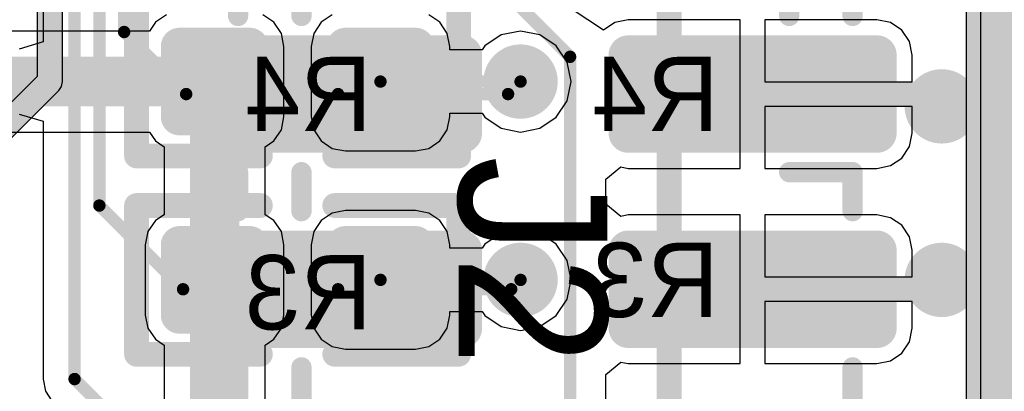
# Model space of a CAD drawing. Header units: millimetres. Extents: x 1.4 to 10.4, y 0 to 10.9.
# Tile 127 of 177: x 9.588 to 9.985, y 2.32 to 2.47. Entities that reach past the tile are written whole.
import ezdxf

# ---------------------------------------------------------------- set-up
doc = ezdxf.new("R2010")
doc.units = ezdxf.units.MM
doc.header["$MEASUREMENT"] = 0
for name, color, linetype in [('BottomLayer', 5, 'Continuous'), ('BottomOverlay', 54, 'Continuous'), ('BottomPaste', 16, 'Continuous'), ('BottomSolder', 6, 'Continuous'), ('DrillDrawing', 1, 'Continuous'), ('DrillGuide', 244, 'Continuous'), ('InternalPlane1', 76, 'Continuous'), ('InternalPlane2', 16, 'Continuous'), ('Mechanical2', 216, 'Continuous'), ('Mechanical31', 56, 'Continuous'), ('Mechanical32', 56, 'Continuous'), ('MultiLayer', 9, 'Continuous'), ('TopLayer', 1, 'Continuous'), ('TopOverlay', 2, 'Continuous'), ('TopPaste', 8, 'Continuous'), ('TopSolder', 216, 'Continuous')]:
    doc.layers.add(name, color=color, linetype=linetype)

msp = doc.modelspace()

# ---------------------------------------------------------------- linework, layer by layer
at = {"layer": 'BottomLayer'}
for p, q in [((9.97559, 2.96338), (9.97559, 1.89941)), ((9.64708, 2.47193), (9.6426, 2.46894)), ((9.69047, 2.46894), (9.68599, 2.47193)), ((9.71401, 2.47193), (9.70953, 2.46894)), ((9.7574, 2.46894), (9.75292, 2.47193)), ((9.6426, 2.46894), (9.64023, 2.46539)), ((9.69347, 2.46446), (9.69047, 2.46894)), ((9.70953, 2.46894), (9.70653, 2.46446)), ((9.7604, 2.46446), (9.7574, 2.46894)), ((9.64023, 2.46539), (9.57908, 2.46539)), ((9.69452, 2.45917), (9.69347, 2.46446)), ((9.70653, 2.46446), (9.70548, 2.45917)), ((9.76145, 2.45917), (9.7604, 2.46446)), ((9.79, 2.46539), (9.7822, 2.46384)), ((9.7978, 2.46384), (9.79, 2.46539)), ((9.7822, 2.46384), (9.77558, 2.45942)), ((9.80442, 2.45942), (9.7978, 2.46384)), ((9.69452, 2.43083), (9.69452, 2.45917)), ((9.70548, 2.45917), (9.70548, 2.43083)), ((9.76145, 2.45774), (9.76145, 2.45917)), ((9.77446, 2.45774), (9.76145, 2.45774)), ((9.77558, 2.45942), (9.77446, 2.45774)), ((9.80884, 2.4528), (9.80442, 2.45942)), ((9.81039, 2.445), (9.80884, 2.4528)), ((9.80884, 2.4372), (9.81039, 2.445)), ((9.80442, 2.43058), (9.80884, 2.4372)), ((9.76145, 2.43083), (9.76145, 2.43226)), ((9.76145, 2.43226), (9.77446, 2.43226)), ((9.77446, 2.43226), (9.77558, 2.43058)), ((9.69347, 2.42554), (9.69452, 2.43083)), ((9.70548, 2.43083), (9.70653, 2.42554)), ((9.7604, 2.42554), (9.76145, 2.43083)), ((9.77558, 2.43058), (9.7822, 2.42616)), ((9.7978, 2.42616), (9.80442, 2.43058)), ((9.57908, 2.42461), (9.64023, 2.42461)), ((9.64023, 2.42461), (9.6426, 2.42106)), ((9.69047, 2.42106), (9.69347, 2.42554)), ((9.70653, 2.42554), (9.70953, 2.42106)), ((9.7574, 2.42106), (9.7604, 2.42554)), ((9.7822, 2.42616), (9.79, 2.42461)), ((9.79, 2.42461), (9.7978, 2.42616)), ((9.6426, 2.42106), (9.64614, 2.41869)), ((9.68693, 2.41869), (9.69047, 2.42106)), ((9.70953, 2.42106), (9.71401, 2.41807)), ((9.75292, 2.41807), (9.7574, 2.42106)), ((9.64614, 2.41869), (9.64614, 2.39131)), ((9.68693, 2.39131), (9.68693, 2.41869)), ((9.71401, 2.41807), (9.71929, 2.41702)), ((9.71929, 2.41702), (9.74764, 2.41702)), ((9.74764, 2.41702), (9.75292, 2.41807)), ((9.71929, 2.39298), (9.71401, 2.39193)), ((9.74764, 2.39298), (9.71929, 2.39298)), ((9.75292, 2.39193), (9.74764, 2.39298)), ((9.6426, 2.38894), (9.6396, 2.38446)), ((9.64614, 2.39131), (9.6426, 2.38894)), ((9.69047, 2.38894), (9.68693, 2.39131)), ((9.69347, 2.38446), (9.69047, 2.38894)), ((9.70953, 2.38894), (9.70653, 2.38446)), ((9.71401, 2.39193), (9.70953, 2.38894)), ((9.7574, 2.38894), (9.75292, 2.39193)), ((9.7604, 2.38446), (9.7574, 2.38894)), ((9.6396, 2.38446), (9.63855, 2.37917)), ((9.69452, 2.37917), (9.69347, 2.38446)), ((9.70653, 2.38446), (9.70548, 2.37917)), ((9.76145, 2.37917), (9.7604, 2.38446)), ((9.79, 2.38539), (9.7822, 2.38384)), ((9.7978, 2.38384), (9.79, 2.38539)), ((9.7822, 2.38384), (9.77558, 2.37942)), ((9.80442, 2.37942), (9.7978, 2.38384)), ((9.63855, 2.37917), (9.63855, 2.35083)), ((9.69452, 2.35083), (9.69452, 2.37917)), ((9.70548, 2.37917), (9.70548, 2.35083)), ((9.76145, 2.37774), (9.76145, 2.37917)), ((9.77446, 2.37774), (9.76145, 2.37774)), ((9.77558, 2.37942), (9.77446, 2.37774)), ((9.80884, 2.3728), (9.80442, 2.37942)), ((9.81039, 2.365), (9.80884, 2.3728)), ((9.80884, 2.3572), (9.81039, 2.365)), ((9.80442, 2.35058), (9.80884, 2.3572)), ((9.63855, 2.35083), (9.6396, 2.34554)), ((9.69347, 2.34554), (9.69452, 2.35083)), ((9.70548, 2.35083), (9.70653, 2.34554)), ((9.7604, 2.34554), (9.76145, 2.35083)), ((9.76145, 2.35083), (9.76145, 2.35226)), ((9.76145, 2.35226), (9.77446, 2.35226)), ((9.77446, 2.35226), (9.77558, 2.35058)), ((9.77558, 2.35058), (9.7822, 2.34616)), ((9.7978, 2.34616), (9.80442, 2.35058)), ((9.6396, 2.34554), (9.6426, 2.34106)), ((9.69047, 2.34106), (9.69347, 2.34554)), ((9.70653, 2.34554), (9.70953, 2.34106)), ((9.7574, 2.34106), (9.7604, 2.34554)), ((9.7822, 2.34616), (9.79, 2.34461)), ((9.79, 2.34461), (9.7978, 2.34616)), ((9.6426, 2.34106), (9.64614, 2.33869)), ((9.68693, 2.33869), (9.69047, 2.34106)), ((9.70953, 2.34106), (9.71401, 2.33807)), ((9.75292, 2.33807), (9.7574, 2.34106)), ((9.64614, 2.33869), (9.64614, 2.31131)), ((9.68693, 2.31131), (9.68693, 2.33869)), ((9.71401, 2.33807), (9.71929, 2.33702)), ((9.71929, 2.33702), (9.74764, 2.33702)), ((9.74764, 2.33702), (9.75292, 2.33807))]:
    msp.add_line(p, q, dxfattribs=at)
for points, const_width in [([(9.65059, 2.45917, 1), (9.65413, 2.45917, 1)], 0.00354), ([(9.67894, 2.45917, 1), (9.68248, 2.45917, 1)], 0.00354), ([(9.71752, 2.45917, 1), (9.72106, 2.45917, 1)], 0.00354), ([(9.74587, 2.45917, 1), (9.74941, 2.45917, 1)], 0.00354), ([(9.66154, 2.445, 1), (9.67154, 2.445, 1)], 0.01), ([(9.66154, 2.445, 1), (9.67154, 2.445, 1)], 0.01), ([(9.785, 2.445, 1), (9.795, 2.445, 1)], 0.01), ([(9.73221, 2.445, 1), (9.73471, 2.445, 1)], 0.0025), ([(9.78875, 2.445, 1), (9.79125, 2.445, 1)], 0.0025), ([(9.955, 2.435, 1), (9.965, 2.435, 1)], 0.01), ([(9.65059, 2.43083, 1), (9.65413, 2.43083, 1)], 0.00354), ([(9.67894, 2.43083, 1), (9.68248, 2.43083, 1)], 0.00354), ([(9.71752, 2.43083, 1), (9.72106, 2.43083, 1)], 0.00354), ([(9.74587, 2.43083, 1), (9.74941, 2.43083, 1)], 0.00354), ([(9.65059, 2.37917, 1), (9.65413, 2.37917, 1)], 0.00354), ([(9.67894, 2.37917, 1), (9.68248, 2.37917, 1)], 0.00354), ([(9.71752, 2.37917, 1), (9.72106, 2.37917, 1)], 0.00354), ([(9.74587, 2.37917, 1), (9.74941, 2.37917, 1)], 0.00354), ([(9.66154, 2.365, 1), (9.67154, 2.365, 1)], 0.01), ([(9.66154, 2.365, 1), (9.67154, 2.365, 1)], 0.01), ([(9.785, 2.365, 1), (9.795, 2.365, 1)], 0.01), ([(9.955, 2.365, 1), (9.965, 2.365, 1)], 0.01), ([(9.73221, 2.365, 1), (9.73471, 2.365, 1)], 0.0025), ([(9.78875, 2.365, 1), (9.79125, 2.365, 1)], 0.0025), ([(9.65059, 2.35083, 1), (9.65413, 2.35083, 1)], 0.00354), ([(9.67894, 2.35083, 1), (9.68248, 2.35083, 1)], 0.00354), ([(9.71752, 2.35083, 1), (9.72106, 2.35083, 1)], 0.00354), ([(9.74587, 2.35083, 1), (9.74941, 2.35083, 1)], 0.00354)]:
    msp.add_lwpolyline(points, format="xyb", close=True, dxfattribs=dict(at, const_width=const_width))
for points, const_width in [([(9.57, 2.445), (9.66654, 2.445)], 0.02), ([(9.66654, 2.365), (9.66654, 2.445)], 0.02), ([(9.73346, 2.445), (9.79, 2.445)], 0.005), ([(9.66654, 2.285), (9.66654, 2.365)], 0.02), ([(9.73346, 2.365), (9.79, 2.365)], 0.005)]:
    msp.add_lwpolyline(points, dxfattribs=dict(at, const_width=const_width))
for points in [[(9.65236, 2.42728), (9.68071, 2.42728), (9.65236, 2.46272), (9.68071, 2.46272)], [(9.71929, 2.42728), (9.74764, 2.42728), (9.71929, 2.46272), (9.74764, 2.46272)], [(9.64882, 2.43083), (9.68425, 2.43083), (9.64882, 2.45917), (9.68425, 2.45917)], [(9.71575, 2.43083), (9.75118, 2.43083), (9.71575, 2.45917), (9.75118, 2.45917)], [(9.65236, 2.34728), (9.68071, 2.34728), (9.65236, 2.38272), (9.68071, 2.38272)], [(9.71929, 2.34728), (9.74764, 2.34728), (9.71929, 2.38272), (9.74764, 2.38272)], [(9.64882, 2.35083), (9.68425, 2.35083), (9.64882, 2.37917), (9.68425, 2.37917)], [(9.71575, 2.35083), (9.75118, 2.35083), (9.71575, 2.37917), (9.75118, 2.37917)]]:
    msp.add_solid(points, dxfattribs=at)
at = {"layer": 'BottomOverlay', "const_width": 0.01}
for points in [[(9.635, 2.415), (9.635, 2.475)], [(9.765, 2.415), (9.765, 2.475)], [(9.635, 2.415), (9.685, 2.415)], [(9.715, 2.415), (9.765, 2.415)], [(9.635, 2.335), (9.635, 2.395)], [(9.635, 2.395), (9.685, 2.395)], [(9.715, 2.395), (9.765, 2.395)], [(9.765, 2.335), (9.765, 2.395)], [(9.635, 2.335), (9.685, 2.335)], [(9.715, 2.335), (9.765, 2.335)]]:
    msp.add_lwpolyline(points, dxfattribs=at)
at = {"layer": 'BottomOverlay', "const_width": 0.005}
for points in [[(9.6325, 2.415, 1), (9.6375, 2.415, 1)], [(9.6325, 2.415, 1), (9.6375, 2.415, 1)], [(9.6825, 2.415, 1), (9.6875, 2.415, 1)], [(9.7125, 2.415, 1), (9.7175, 2.415, 1)], [(9.7625, 2.415, 1), (9.7675, 2.415, 1)], [(9.7625, 2.415, 1), (9.7675, 2.415, 1)], [(9.6325, 2.395, 1), (9.6375, 2.395, 1)], [(9.6325, 2.395, 1), (9.6375, 2.395, 1)], [(9.6825, 2.395, 1), (9.6875, 2.395, 1)], [(9.7125, 2.395, 1), (9.7175, 2.395, 1)], [(9.7625, 2.395, 1), (9.7675, 2.395, 1)], [(9.7625, 2.395, 1), (9.7675, 2.395, 1)], [(9.6325, 2.335, 1), (9.6375, 2.335, 1)], [(9.6325, 2.335, 1), (9.6375, 2.335, 1)], [(9.6825, 2.335, 1), (9.6875, 2.335, 1)], [(9.7125, 2.335, 1), (9.7175, 2.335, 1)], [(9.7625, 2.335, 1), (9.7675, 2.335, 1)], [(9.7625, 2.335, 1), (9.7675, 2.335, 1)]]:
    msp.add_lwpolyline(points, format="xyb", close=True, dxfattribs=at)
at = {"layer": 'BottomPaste', "const_width": 0.00354}
for points in [[(9.65059, 2.45917, 1), (9.65413, 2.45917, 1)], [(9.67894, 2.45917, 1), (9.68248, 2.45917, 1)], [(9.71752, 2.45917, 1), (9.72106, 2.45917, 1)], [(9.74587, 2.45917, 1), (9.74941, 2.45917, 1)], [(9.65059, 2.43083, 1), (9.65413, 2.43083, 1)], [(9.67894, 2.43083, 1), (9.68248, 2.43083, 1)], [(9.71752, 2.43083, 1), (9.72106, 2.43083, 1)], [(9.74587, 2.43083, 1), (9.74941, 2.43083, 1)], [(9.65059, 2.37917, 1), (9.65413, 2.37917, 1)], [(9.67894, 2.37917, 1), (9.68248, 2.37917, 1)], [(9.71752, 2.37917, 1), (9.72106, 2.37917, 1)], [(9.74587, 2.37917, 1), (9.74941, 2.37917, 1)], [(9.65059, 2.35083, 1), (9.65413, 2.35083, 1)], [(9.67894, 2.35083, 1), (9.68248, 2.35083, 1)], [(9.71752, 2.35083, 1), (9.72106, 2.35083, 1)], [(9.74587, 2.35083, 1), (9.74941, 2.35083, 1)]]:
    msp.add_lwpolyline(points, format="xyb", close=True, dxfattribs=at)
at = {"layer": 'BottomPaste'}
for points in [[(9.65236, 2.42728), (9.68071, 2.42728), (9.65236, 2.46272), (9.68071, 2.46272)], [(9.71929, 2.42728), (9.74764, 2.42728), (9.71929, 2.46272), (9.74764, 2.46272)], [(9.64882, 2.43083), (9.68425, 2.43083), (9.64882, 2.45917), (9.68425, 2.45917)], [(9.71575, 2.43083), (9.75118, 2.43083), (9.71575, 2.45917), (9.75118, 2.45917)], [(9.65236, 2.34728), (9.68071, 2.34728), (9.65236, 2.38272), (9.68071, 2.38272)], [(9.71929, 2.34728), (9.74764, 2.34728), (9.71929, 2.38272), (9.74764, 2.38272)], [(9.64882, 2.35083), (9.68425, 2.35083), (9.64882, 2.37917), (9.68425, 2.37917)], [(9.71575, 2.35083), (9.75118, 2.35083), (9.71575, 2.37917), (9.75118, 2.37917)]]:
    msp.add_solid(points, dxfattribs=at)
at = {"layer": 'BottomSolder', "const_width": 0.00754}
for points in [[(9.64859, 2.45917, 1), (9.65613, 2.45917, 1)], [(9.67694, 2.45917, 1), (9.68448, 2.45917, 1)], [(9.71552, 2.45917, 1), (9.72306, 2.45917, 1)], [(9.74387, 2.45917, 1), (9.75141, 2.45917, 1)], [(9.64859, 2.43083, 1), (9.65613, 2.43083, 1)], [(9.67694, 2.43083, 1), (9.68448, 2.43083, 1)], [(9.71552, 2.43083, 1), (9.72306, 2.43083, 1)], [(9.74387, 2.43083, 1), (9.75141, 2.43083, 1)], [(9.64859, 2.37917, 1), (9.65613, 2.37917, 1)], [(9.67694, 2.37917, 1), (9.68448, 2.37917, 1)], [(9.71552, 2.37917, 1), (9.72306, 2.37917, 1)], [(9.74387, 2.37917, 1), (9.75141, 2.37917, 1)], [(9.64859, 2.35083, 1), (9.65613, 2.35083, 1)], [(9.67694, 2.35083, 1), (9.68448, 2.35083, 1)], [(9.71552, 2.35083, 1), (9.72306, 2.35083, 1)], [(9.74387, 2.35083, 1), (9.75141, 2.35083, 1)]]:
    msp.add_lwpolyline(points, format="xyb", close=True, dxfattribs=at)
at = {"layer": 'BottomSolder'}
for points in [[(9.65236, 2.42328), (9.68071, 2.42328), (9.65236, 2.46672), (9.68071, 2.46672)], [(9.71929, 2.42328), (9.74764, 2.42328), (9.71929, 2.46672), (9.74764, 2.46672)], [(9.64482, 2.43083), (9.68825, 2.43083), (9.64482, 2.45917), (9.68825, 2.45917)], [(9.71175, 2.43083), (9.75518, 2.43083), (9.71175, 2.45917), (9.75518, 2.45917)], [(9.65236, 2.34328), (9.68071, 2.34328), (9.65236, 2.38672), (9.68071, 2.38672)], [(9.71929, 2.34328), (9.74764, 2.34328), (9.71929, 2.38672), (9.74764, 2.38672)], [(9.64482, 2.35083), (9.68825, 2.35083), (9.64482, 2.37917), (9.68825, 2.37917)], [(9.71175, 2.35083), (9.75518, 2.35083), (9.71175, 2.37917), (9.75518, 2.37917)]]:
    msp.add_solid(points, dxfattribs=at)
at = {"layer": 'DrillDrawing', "const_width": 0.005}
for points in [[(9.7875, 2.445, 1), (9.7925, 2.445, 1)], [(9.9575, 2.435, 1), (9.9625, 2.435, 1)], [(9.7875, 2.365, 1), (9.7925, 2.365, 1)], [(9.9575, 2.365, 1), (9.9625, 2.365, 1)]]:
    msp.add_lwpolyline(points, format="xyb", close=True, dxfattribs=at)
at = {"layer": 'DrillGuide', "const_width": 0.005}
for points in [[(9.7875, 2.445, 1), (9.7925, 2.445, 1)], [(9.9575, 2.435, 1), (9.9625, 2.435, 1)], [(9.7875, 2.365, 1), (9.7925, 2.365, 1)], [(9.9575, 2.365, 1), (9.9625, 2.365, 1)]]:
    msp.add_lwpolyline(points, format="xyb", close=True, dxfattribs=at)
at = {"layer": 'InternalPlane1'}
msp.add_line((9.96991, 6.09491), (9.96991, 1.90509), dxfattribs=at)
at = {"layer": 'InternalPlane1', "const_width": 0.06}
msp.add_lwpolyline([(10, 1.875), (10, 6.125)], dxfattribs=at)
at = {"layer": 'InternalPlane1', "const_width": 0.015}
for points in [[(9.7825, 2.445, 1), (9.7975, 2.445, 1)], [(9.7825, 2.365, 1), (9.7975, 2.365, 1)]]:
    msp.add_lwpolyline(points, format="xyb", close=True, dxfattribs=at)
at = {"layer": 'InternalPlane2'}
for p, q in [((9.96991, 6.09491), (9.96991, 1.90509)), ((9.6051, 2.445), (9.6051, 5.335)), ((9.5949, 5.33289), (9.5949, 2.44711)), ((9.5949, 2.44711), (9.17789, 2.0301)), ((9.60471, 2.44305), (9.6051, 2.445)), ((9.1836, 2.0214), (9.6036, 2.4414)), ((9.6036, 2.4414), (9.60471, 2.44305))]:
    msp.add_line(p, q, dxfattribs=at)
for points, const_width in [([(10, 1.875), (10, 6.125)], 0.06), ([(9.6, 2.445), (9.6, 5.335)], 0.01), ([(9.18, 2.025), (9.6, 2.445)], 0.01)]:
    msp.add_lwpolyline(points, dxfattribs=dict(at, const_width=const_width))
for points, const_width in [([(9.7825, 2.445, 1), (9.7975, 2.445, 1)], 0.015), ([(9.5975, 2.445, 1), (9.6025, 2.445, 1)], 0.005), ([(9.5975, 2.445, 1), (9.6025, 2.445, 1)], 0.005), ([(9.9525, 2.435, 1), (9.9675, 2.435, 1)], 0.015), ([(9.7825, 2.365, 1), (9.7975, 2.365, 1)], 0.015), ([(9.9525, 2.365, 1), (9.9675, 2.365, 1)], 0.015)]:
    msp.add_lwpolyline(points, format="xyb", close=True, dxfattribs=dict(at, const_width=const_width))
at = {"layer": 'Mechanical2', "const_width": 0.01}
msp.add_lwpolyline([(9.85, 1.465), (9.85, 2.89289)], dxfattribs=at)
msp.add_lwpolyline([(9.85, 1.465), (9.85, 2.89289)], dxfattribs=at)
at = {"layer": 'MultiLayer', "const_width": 0.01}
for points in [[(9.785, 2.445, 1), (9.795, 2.445, 1)], [(9.955, 2.435, 1), (9.965, 2.435, 1)], [(9.785, 2.365, 1), (9.795, 2.365, 1)], [(9.955, 2.365, 1), (9.965, 2.365, 1)]]:
    msp.add_lwpolyline(points, format="xyb", close=True, dxfattribs=at)
at = {"layer": 'TopLayer'}
for p, q in [((9.97559, 2.96338), (9.97559, 1.89941)), ((9.59726, 2.51257), (9.59726, 2.46103)), ((9.82342, 2.46576), (9.80489, 2.47814)), ((9.82803, 2.46884), (9.82342, 2.46576)), ((9.83346, 2.46992), (9.82803, 2.46884)), ((9.87866, 2.46992), (9.83346, 2.46992)), ((9.87866, 2.43996), (9.87866, 2.46992)), ((9.93386, 2.46992), (9.88866, 2.46992)), ((9.88866, 2.46992), (9.88866, 2.44496)), ((9.9393, 2.46884), (9.93386, 2.46992)), ((9.94391, 2.46576), (9.9393, 2.46884)), ((9.94699, 2.46115), (9.94391, 2.46576)), ((9.59726, 2.46103), (9.58769, 2.45813)), ((9.94807, 2.45571), (9.94699, 2.46115)), ((9.94807, 2.44496), (9.94807, 2.45571)), ((9.88866, 2.44496), (9.94807, 2.44496)), ((9.87866, 2.41), (9.87866, 2.43996)), ((9.94807, 2.43496), (9.88866, 2.43496)), ((9.88866, 2.43496), (9.88866, 2.41)), ((9.94807, 2.42421), (9.94807, 2.43496)), ((9.58769, 2.43187), (9.59726, 2.42897)), ((9.59726, 2.42897), (9.59726, 2.325)), ((9.94699, 2.41877), (9.94807, 2.42421)), ((9.94391, 2.41416), (9.94699, 2.41877)), ((9.9393, 2.41108), (9.94391, 2.41416)), ((9.82437, 2.40559), (9.83048, 2.4106)), ((9.83048, 2.4106), (9.83346, 2.41)), ((9.83346, 2.41), (9.87866, 2.41)), ((9.88866, 2.41), (9.93386, 2.41)), ((9.93386, 2.41), (9.9393, 2.41108)), ((9.82437, 2.39559), (9.82437, 2.40559)), ((9.83048, 2.39058), (9.82437, 2.39559)), ((9.83346, 2.39118), (9.83048, 2.39058)), ((9.87866, 2.39118), (9.83346, 2.39118)), ((9.87866, 2.36122), (9.87866, 2.39118)), ((9.93386, 2.39118), (9.88866, 2.39118)), ((9.88866, 2.39118), (9.88866, 2.36622)), ((9.9393, 2.3901), (9.93386, 2.39118)), ((9.94391, 2.38702), (9.9393, 2.3901)), ((9.94699, 2.38241), (9.94391, 2.38702)), ((9.94807, 2.37697), (9.94699, 2.38241)), ((9.94807, 2.36622), (9.94807, 2.37697)), ((9.88866, 2.36622), (9.94807, 2.36622)), ((9.87866, 2.33126), (9.87866, 2.36122)), ((9.94807, 2.35622), (9.88866, 2.35622)), ((9.88866, 2.35622), (9.88866, 2.33126)), ((9.94807, 2.34547), (9.94807, 2.35622)), ((9.94699, 2.34003), (9.94807, 2.34547)), ((9.94391, 2.33542), (9.94699, 2.34003)), ((9.9393, 2.33234), (9.94391, 2.33542)), ((9.82437, 2.32685), (9.83048, 2.33186)), ((9.83048, 2.33186), (9.83346, 2.33126)), ((9.83346, 2.33126), (9.87866, 2.33126)), ((9.88866, 2.33126), (9.93386, 2.33126)), ((9.93386, 2.33126), (9.9393, 2.33234)), ((9.59726, 2.325), (9.59823, 2.32012)), ((9.82437, 2.31685), (9.82437, 2.32685)), ((9.59823, 2.32012), (9.60099, 2.31599))]:
    msp.add_line(p, q, dxfattribs=at)
for points, const_width in [([(9.63, 2.465), (9.63, 2.675)], 0.005), ([(9.62, 2.395), (9.62, 2.665)], 0.005), ([(9.61, 2.325), (9.61, 2.655)], 0.005), ([(9.79, 2.475), (9.81, 2.455)], 0.005), ([(9.63, 2.465), (9.65504, 2.43996)], 0.005), ([(9.81, 2.225), (9.81, 2.455)], 0.005), ([(9.78496, 2.43996), (9.79, 2.445)], 0.005), ([(9.88366, 2.43996), (9.95504, 2.43996)], 0.01), ([(9.95504, 2.43996), (9.96, 2.435)], 0.01), ([(9.65504, 2.43996), (9.71634, 2.43996)], 0.005), ([(9.71634, 2.43996), (9.78496, 2.43996)], 0.005), ([(9.62, 2.395), (9.65378, 2.36122)], 0.005), ([(9.95622, 2.36122), (9.96, 2.365)], 0.01), ([(9.78622, 2.36122), (9.79, 2.365)], 0.005), ([(9.88366, 2.36122), (9.95622, 2.36122)], 0.01), ([(9.65378, 2.36122), (9.71634, 2.36122)], 0.005), ([(9.71634, 2.36122), (9.78622, 2.36122)], 0.005), ([(9.61, 2.325), (9.65252, 2.28248)], 0.005)]:
    msp.add_lwpolyline(points, dxfattribs=dict(at, const_width=const_width))
for points, const_width in [([(9.62875, 2.465, 1), (9.63125, 2.465, 1)], 0.0025), ([(9.62875, 2.465, 1), (9.63125, 2.465, 1)], 0.0025), ([(9.66417, 2.45571, 1), (9.66811, 2.45571, 1)], 0.00394), ([(9.76457, 2.45571, 1), (9.7685, 2.45571, 1)], 0.00394), ([(9.80875, 2.455, 1), (9.81125, 2.455, 1)], 0.0025), ([(9.80875, 2.455, 1), (9.81125, 2.455, 1)], 0.0025), ([(9.8315, 2.45571, 1), (9.83543, 2.45571, 1)], 0.00394), ([(9.93189, 2.45571, 1), (9.93583, 2.45571, 1)], 0.00394), ([(9.785, 2.445, 1), (9.795, 2.445, 1)], 0.01), ([(9.78875, 2.445, 1), (9.79125, 2.445, 1)], 0.0025), ([(9.88116, 2.43996, 1), (9.88616, 2.43996, 1)], 0.005), ([(9.955, 2.435, 1), (9.965, 2.435, 1)], 0.01), ([(9.95254, 2.43996, 1), (9.95754, 2.43996, 1)], 0.005), ([(9.95254, 2.43996, 1), (9.95754, 2.43996, 1)], 0.005), ([(9.65379, 2.43996, 1), (9.65629, 2.43996, 1)], 0.0025), ([(9.65379, 2.43996, 1), (9.65629, 2.43996, 1)], 0.0025), ([(9.71509, 2.43996, 1), (9.71759, 2.43996, 1)], 0.0025), ([(9.71509, 2.43996, 1), (9.71759, 2.43996, 1)], 0.0025), ([(9.78371, 2.43996, 1), (9.78621, 2.43996, 1)], 0.0025), ([(9.78371, 2.43996, 1), (9.78621, 2.43996, 1)], 0.0025), ([(9.9575, 2.435, 1), (9.9625, 2.435, 1)], 0.005), ([(9.66417, 2.42421, 1), (9.66811, 2.42421, 1)], 0.00394), ([(9.76457, 2.42421, 1), (9.7685, 2.42421, 1)], 0.00394), ([(9.8315, 2.42421, 1), (9.83543, 2.42421, 1)], 0.00394), ([(9.93189, 2.42421, 1), (9.93583, 2.42421, 1)], 0.00394), ([(9.61875, 2.395, 1), (9.62125, 2.395, 1)], 0.0025), ([(9.61875, 2.395, 1), (9.62125, 2.395, 1)], 0.0025), ([(9.66417, 2.37697, 1), (9.66811, 2.37697, 1)], 0.00394), ([(9.76457, 2.37697, 1), (9.7685, 2.37697, 1)], 0.00394), ([(9.8315, 2.37697, 1), (9.83543, 2.37697, 1)], 0.00394), ([(9.93189, 2.37697, 1), (9.93583, 2.37697, 1)], 0.00394), ([(9.785, 2.365, 1), (9.795, 2.365, 1)], 0.01), ([(9.955, 2.365, 1), (9.965, 2.365, 1)], 0.01), ([(9.9575, 2.365, 1), (9.9625, 2.365, 1)], 0.005), ([(9.78875, 2.365, 1), (9.79125, 2.365, 1)], 0.0025), ([(9.88116, 2.36122, 1), (9.88616, 2.36122, 1)], 0.005), ([(9.95372, 2.36122, 1), (9.95872, 2.36122, 1)], 0.005), ([(9.95372, 2.36122, 1), (9.95872, 2.36122, 1)], 0.005), ([(9.65253, 2.36122, 1), (9.65503, 2.36122, 1)], 0.0025), ([(9.65253, 2.36122, 1), (9.65503, 2.36122, 1)], 0.0025), ([(9.71509, 2.36122, 1), (9.71759, 2.36122, 1)], 0.0025), ([(9.71509, 2.36122, 1), (9.71759, 2.36122, 1)], 0.0025), ([(9.78497, 2.36122, 1), (9.78747, 2.36122, 1)], 0.0025), ([(9.78497, 2.36122, 1), (9.78747, 2.36122, 1)], 0.0025), ([(9.66417, 2.34547, 1), (9.66811, 2.34547, 1)], 0.00394), ([(9.76457, 2.34547, 1), (9.7685, 2.34547, 1)], 0.00394), ([(9.8315, 2.34547, 1), (9.83543, 2.34547, 1)], 0.00394), ([(9.93189, 2.34547, 1), (9.93583, 2.34547, 1)], 0.00394), ([(9.60875, 2.325, 1), (9.61125, 2.325, 1)], 0.0025), ([(9.60875, 2.325, 1), (9.61125, 2.325, 1)], 0.0025)]:
    msp.add_lwpolyline(points, format="xyb", close=True, dxfattribs=dict(at, const_width=const_width))
for points in [[(9.66614, 2.45965), (9.66614, 2.42028), (9.76654, 2.45965), (9.76654, 2.42028)], [(9.83346, 2.45965), (9.83346, 2.42028), (9.93386, 2.45965), (9.93386, 2.42028)], [(9.6622, 2.45571), (9.6622, 2.42421), (9.77047, 2.45571), (9.77047, 2.42421)], [(9.82953, 2.45571), (9.82953, 2.42421), (9.9378, 2.45571), (9.9378, 2.42421)], [(9.66614, 2.38091), (9.66614, 2.34154), (9.76654, 2.38091), (9.76654, 2.34154)], [(9.83346, 2.38091), (9.83346, 2.34154), (9.93386, 2.38091), (9.93386, 2.34154)], [(9.6622, 2.37697), (9.6622, 2.34547), (9.77047, 2.37697), (9.77047, 2.34547)], [(9.82953, 2.37697), (9.82953, 2.34547), (9.9378, 2.37697), (9.9378, 2.34547)]]:
    msp.add_solid(points, dxfattribs=at)
at = {"layer": 'TopOverlay', "const_width": 0.00819}
for points in [[(9.67598, 2.47146), (9.67598, 2.4872)], [(9.70157, 2.47146), (9.70157, 2.4872)], [(9.89843, 2.47146), (9.89843, 2.4872)], [(9.92402, 2.47146), (9.92402, 2.4872)], [(9.67598, 2.39272), (9.67598, 2.40846)], [(9.70157, 2.39272), (9.70157, 2.40846)], [(9.89843, 2.40846), (9.92402, 2.40846)], [(9.92402, 2.39272), (9.92402, 2.40846)], [(9.67598, 2.31398), (9.67598, 2.32972)], [(9.70157, 2.31398), (9.70157, 2.32972)], [(9.92402, 2.31398), (9.92402, 2.32972)]]:
    msp.add_lwpolyline(points, dxfattribs=at)
at = {"layer": 'TopOverlay', "const_width": 0.00409}
for points in [[(9.67394, 2.47146, 1), (9.67803, 2.47146, 1)], [(9.69953, 2.47146, 1), (9.70362, 2.47146, 1)], [(9.89638, 2.47146, 1), (9.90047, 2.47146, 1)], [(9.92197, 2.47146, 1), (9.92606, 2.47146, 1)], [(9.67394, 2.40846, 1), (9.67803, 2.40846, 1)], [(9.69953, 2.40846, 1), (9.70362, 2.40846, 1)], [(9.89638, 2.40846, 1), (9.90047, 2.40846, 1)], [(9.92197, 2.40846, 1), (9.92606, 2.40846, 1)], [(9.92197, 2.40846, 1), (9.92606, 2.40846, 1)], [(9.67394, 2.39272, 1), (9.67803, 2.39272, 1)], [(9.69953, 2.39272, 1), (9.70362, 2.39272, 1)], [(9.92197, 2.39272, 1), (9.92606, 2.39272, 1)], [(9.67394, 2.32972, 1), (9.67803, 2.32972, 1)], [(9.69953, 2.32972, 1), (9.70362, 2.32972, 1)], [(9.92197, 2.32972, 1), (9.92606, 2.32972, 1)]]:
    msp.add_lwpolyline(points, format="xyb", close=True, dxfattribs=at)
at = {"layer": 'TopPaste', "const_width": 0.00394}
for points in [[(9.66417, 2.45571, 1), (9.66811, 2.45571, 1)], [(9.76457, 2.45571, 1), (9.7685, 2.45571, 1)], [(9.8315, 2.45571, 1), (9.83543, 2.45571, 1)], [(9.93189, 2.45571, 1), (9.93583, 2.45571, 1)], [(9.66417, 2.42421, 1), (9.66811, 2.42421, 1)], [(9.76457, 2.42421, 1), (9.7685, 2.42421, 1)], [(9.8315, 2.42421, 1), (9.83543, 2.42421, 1)], [(9.93189, 2.42421, 1), (9.93583, 2.42421, 1)], [(9.66417, 2.37697, 1), (9.66811, 2.37697, 1)], [(9.76457, 2.37697, 1), (9.7685, 2.37697, 1)], [(9.8315, 2.37697, 1), (9.83543, 2.37697, 1)], [(9.93189, 2.37697, 1), (9.93583, 2.37697, 1)], [(9.66417, 2.34547, 1), (9.66811, 2.34547, 1)], [(9.76457, 2.34547, 1), (9.7685, 2.34547, 1)], [(9.8315, 2.34547, 1), (9.83543, 2.34547, 1)], [(9.93189, 2.34547, 1), (9.93583, 2.34547, 1)]]:
    msp.add_lwpolyline(points, format="xyb", close=True, dxfattribs=at)
at = {"layer": 'TopPaste'}
for points in [[(9.66614, 2.45965), (9.66614, 2.42028), (9.76654, 2.45965), (9.76654, 2.42028)], [(9.83346, 2.45965), (9.83346, 2.42028), (9.93386, 2.45965), (9.93386, 2.42028)], [(9.6622, 2.45571), (9.6622, 2.42421), (9.77047, 2.45571), (9.77047, 2.42421)], [(9.82953, 2.45571), (9.82953, 2.42421), (9.9378, 2.45571), (9.9378, 2.42421)], [(9.66614, 2.38091), (9.66614, 2.34154), (9.76654, 2.38091), (9.76654, 2.34154)], [(9.83346, 2.38091), (9.83346, 2.34154), (9.93386, 2.38091), (9.93386, 2.34154)], [(9.6622, 2.37697), (9.6622, 2.34547), (9.77047, 2.37697), (9.77047, 2.34547)], [(9.82953, 2.37697), (9.82953, 2.34547), (9.9378, 2.37697), (9.9378, 2.34547)]]:
    msp.add_solid(points, dxfattribs=at)
at = {"layer": 'TopSolder', "const_width": 0.00794}
for points in [[(9.66217, 2.45571, 1), (9.67011, 2.45571, 1)], [(9.76257, 2.45571, 1), (9.7705, 2.45571, 1)], [(9.8295, 2.45571, 1), (9.83743, 2.45571, 1)], [(9.92989, 2.45571, 1), (9.93783, 2.45571, 1)], [(9.66217, 2.42421, 1), (9.67011, 2.42421, 1)], [(9.76257, 2.42421, 1), (9.7705, 2.42421, 1)], [(9.8295, 2.42421, 1), (9.83743, 2.42421, 1)], [(9.92989, 2.42421, 1), (9.93783, 2.42421, 1)], [(9.66217, 2.37697, 1), (9.67011, 2.37697, 1)], [(9.76257, 2.37697, 1), (9.7705, 2.37697, 1)], [(9.8295, 2.37697, 1), (9.83743, 2.37697, 1)], [(9.92989, 2.37697, 1), (9.93783, 2.37697, 1)], [(9.66217, 2.34547, 1), (9.67011, 2.34547, 1)], [(9.76257, 2.34547, 1), (9.7705, 2.34547, 1)], [(9.8295, 2.34547, 1), (9.83743, 2.34547, 1)], [(9.92989, 2.34547, 1), (9.93783, 2.34547, 1)]]:
    msp.add_lwpolyline(points, format="xyb", close=True, dxfattribs=at)
at = {"layer": 'TopSolder'}
for points in [[(9.66614, 2.46365), (9.66614, 2.41628), (9.76654, 2.46365), (9.76654, 2.41628)], [(9.83346, 2.46365), (9.83346, 2.41628), (9.93386, 2.46365), (9.93386, 2.41628)], [(9.6582, 2.45571), (9.6582, 2.42421), (9.77447, 2.45571), (9.77447, 2.42421)], [(9.82553, 2.45571), (9.82553, 2.42421), (9.9418, 2.45571), (9.9418, 2.42421)], [(9.66614, 2.38491), (9.66614, 2.33754), (9.76654, 2.38491), (9.76654, 2.33754)], [(9.83346, 2.38491), (9.83346, 2.33754), (9.93386, 2.38491), (9.93386, 2.33754)], [(9.6582, 2.37697), (9.6582, 2.34547), (9.77447, 2.37697), (9.77447, 2.34547)], [(9.82553, 2.37697), (9.82553, 2.34547), (9.9418, 2.37697), (9.9418, 2.34547)]]:
    msp.add_solid(points, dxfattribs=at)

# ---------------------------------------------------------------- texts
at = {"layer": 'BottomOverlay', "text_generation_flag": 2}
for s, p in [('R4', (9.87, 2.425)), ('R3', (9.87, 2.35))]:
    msp.add_text(s, height=0.03, rotation=360, dxfattribs=at).set_placement(p)
at = {"layer": 'Mechanical31'}
msp.add_text('J2', height=0.06, rotation=270, dxfattribs=at).set_placement((9.765, 2.415))
at = {"layer": 'Mechanical32', "text_generation_flag": 2}
for s, p in [('R4', (9.73, 2.425)), ('R3', (9.73, 2.345))]:
    msp.add_text(s, height=0.03, rotation=360, dxfattribs=at).set_placement(p)

doc.saveas('drawing.dxf')
